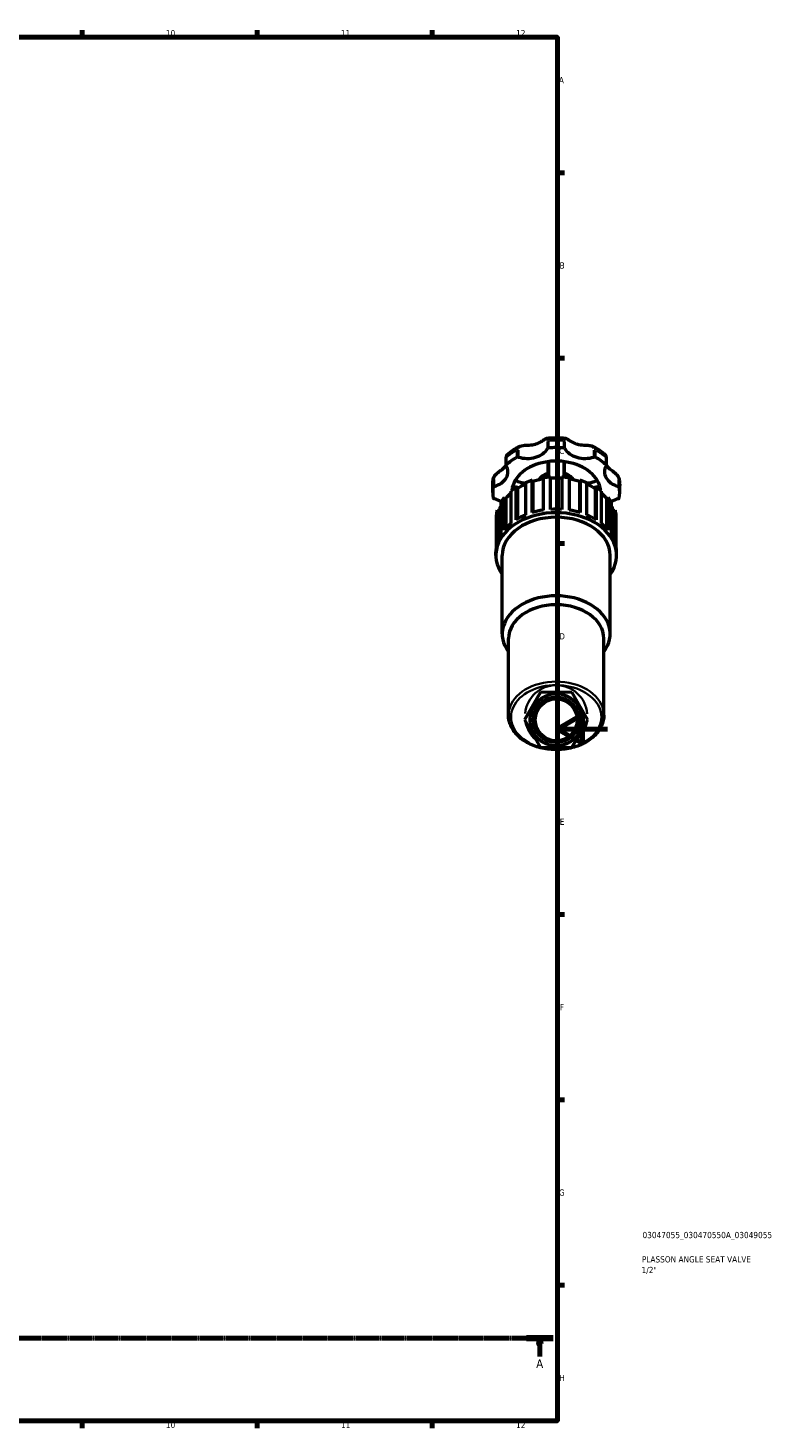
# Model space of a CAD drawing. Header units: millimetres. Extents: x 0 to 967, y 0 to 1098.
# Tile 4 of 6: x 609 to 908, y 17 to 578. Entities that reach past the tile are written whole.
import ezdxf

# ---------------------------------------------------------------- set-up
doc = ezdxf.new("R2010")
doc.units = ezdxf.units.MM
doc.linetypes.add('CHAIN', pattern=[0.7087, 0.4724, -0.0591, 0.1181, -0.0591])
for name, color, linetype, lineweight in [('Border (ISO)', 7, 'Continuous', 70), ('Section Line (ISO)', 7, 'CHAIN', 70), ('Title (ISO)', 7, 'Continuous', 50), ('Visible (ISO)', 7, 'Continuous', 50), ('Visible Narrow (ISO)', 7, 'Continuous', 35)]:
    doc.layers.add(name, color=color, linetype=linetype, lineweight=lineweight)
doc.styles.add('Label Text (ISO)', font='tahoma.ttf')
doc.styles.add('Note Text (ISO)', font='tahoma.ttf')

# ---------------------------------------------------------------- blocks, each defined once
blk = doc.blocks.new('Borders Default Border')
at = {"layer": 'Border (ISO)'}
for p, q in [((630.75, 574), (630.75, 576.9)), ((700.83, 574), (700.83, 576.9)), ((770.92, 574), (770.92, 576.9)), ((821, 519.75), (823.9, 519.75)), ((821, 445.5), (823.9, 445.5)), ((821, 371.25), (823.9, 371.25)), ((821, 222.75), (823.9, 222.75)), ((821, 148.5), (823.9, 148.5)), ((821, 74.25), (823.9, 74.25)), ((630.75, 20), (630.75, 17.1)), ((700.83, 20), (700.83, 17.1)), ((770.92, 20), (770.92, 17.1))]:
    blk.add_line(p, q, dxfattribs=at)
at = {"layer": 'Border (ISO)', "flags": 128}
for points in [[(20, 20), (20, 574), (821, 574), (821, 20), (20, 20)], [(841, 297), (821, 297), (831, 302.77), (831, 291.23), (821, 297)]]:
    blk.add_lwpolyline(points, dxfattribs=at)
at = {"layer": 'Border (ISO)', "color": 232, "true_color": 0xca0064, "char_height": 2.5, "attachment_point": 7, "style": 'Note Text (ISO)'}
for s, insert in [('10', (664.29, 574.35)), ('11', (734.37, 574.4)), ('12', (804.46, 574.4)), ('A', (821.59, 555.62)), ('B', (821.89, 481.38)), ('C', (821.73, 407.08)), ('D', (821.73, 332.88)), ('E', (821.94, 258.63)), ('F', (822, 184.38)), ('G', (821.61, 110.08)), ('H', (821.74, 35.88)), ('10', (664.29, 17.05)), ('11', (734.37, 17.1)), ('12', (804.46, 17.1))]:
    blk.add_mtext(s, dxfattribs=dict(at, insert=insert))
blk = doc.blocks.new('Title Blocks ISO')
at = {"layer": 'Title (ISO)', "color": 232, "true_color": 0xca0064, "style": 'Note Text (ISO)'}
for tag, p in [('PART_NUMBER_001', (34.08, 73.13)), ('DESCRIPTION_001', (33.84, 63.4)), ('DESCRIPTION_002', (33.71, 59.12))]:
    blk.add_attdef(tag, p, '', height=2.5, dxfattribs=at)
blk = doc.blocks.new('2dTransSection0')
at = {"layer": 'Section Line (ISO)', "linetype": 'CHAIN'}
blk.add_line((317.42, 53.13), (819.38, 53.13), dxfattribs=at)
at = {"layer": 'Section Line (ISO)', "linetype": 'Continuous', "lineweight": 140}
for p, q in [((317.42, 53.13), (328.19, 53.13)), ((808.61, 53.13), (819.38, 53.13))]:
    blk.add_line(p, q, dxfattribs=at)
at = {"layer": 'Section Line (ISO)', "linetype": 'Continuous'}
for p, q in [((322.8, 53.13), (322.3, 50.63)), ((322.3, 50.63), (323.3, 50.63)), ((322.8, 50.63), (322.8, 53.13)), ((323.3, 50.63), (322.8, 53.13)), ((322.8, 45.78), (322.8, 50.63)), ((814, 53.13), (813.5, 50.63)), ((813.5, 50.63), (814.5, 50.63)), ((814, 50.63), (814, 53.13)), ((814.5, 50.63), (814, 53.13)), ((814, 45.78), (814, 50.63))]:
    blk.add_line(p, q, dxfattribs=at)
at = {"layer": 'Section Line (ISO)', "linetype": 'Continuous', "flags": 128}
for points in [[(323.3, 50.63), (322.8, 53.13), (322.3, 50.63), (323.3, 50.63)], [(814.5, 50.63), (814, 53.13), (813.5, 50.63), (814.5, 50.63)]]:
    blk.add_lwpolyline(points, dxfattribs=at)
at = {"layer": 'Section Line (ISO)'}
for points in [[(323.3, 50.63), (322.8, 53.13), (322.3, 50.63), (323.3, 50.63)], [(814.5, 50.63), (814, 53.13), (813.5, 50.63), (814.5, 50.63)]]:
    blk.add_solid(points, dxfattribs=at)
at = {"layer": 'Section Line (ISO)', "char_height": 3.5, "attachment_point": 7, "style": 'Label Text (ISO)'}
for insert in [(321.32, 41.13), (812.51, 41.13)]:
    blk.add_mtext('A', dxfattribs=dict(at, insert=insert))

msp = doc.modelspace()

# ---------------------------------------------------------------- linework, layer by layer
at = {"layer": 'Visible (ISO)'}
for p, q in [((800.406, 405.44), (800.406, 402.563)), ((840.648, 402.563), (840.648, 405.44)), ((795.102, 391.71), (795.102, 394.586)), ((804.564, 393.733), (804.992, 393.317)), ((804.564, 380.789), (804.564, 393.733)), ((804.992, 393.317), (804.992, 381.049)), ((808.22, 395.612), (808.22, 382.667)), ((810.946, 396.594), (811.171, 396.104)), ((810.946, 383.65), (810.946, 396.594)), ((811.171, 396.104), (811.171, 383.717)), ((815.245, 397.582), (815.245, 384.637)), ((818.267, 384.976), (818.267, 397.92)), ((822.787, 397.92), (822.787, 384.976)), ((825.809, 384.637), (825.809, 397.582)), ((829.883, 396.104), (830.108, 396.594)), ((829.883, 396.104), (829.883, 383.717)), ((830.108, 396.594), (830.108, 383.65)), ((832.834, 382.667), (832.834, 395.612)), ((836.062, 393.317), (836.49, 393.733)), ((836.062, 393.317), (836.062, 381.049)), ((836.49, 393.733), (836.49, 380.789)), ((845.952, 391.71), (845.952, 394.586)), ((798.355, 387.69), (798.355, 374.746)), ((799.744, 389.618), (800.332, 389.315)), ((799.744, 376.673), (799.744, 389.618)), ((800.332, 389.315), (800.332, 377.341)), ((802.4, 392.203), (802.4, 379.259)), ((838.654, 379.259), (838.654, 392.203)), ((840.722, 389.315), (841.31, 389.618)), ((840.722, 389.315), (840.722, 377.341)), ((841.31, 389.618), (841.31, 376.673)), ((842.699, 374.746), (842.699, 387.69)), ((796.479, 382.514), (796.479, 369.569)), ((796.958, 384.65), (797.65, 384.491)), ((796.958, 371.706), (796.958, 384.65)), ((797.65, 384.491), (797.65, 373.451)), ((843.404, 384.491), (844.096, 384.65)), ((843.404, 384.491), (843.404, 373.451)), ((844.096, 384.65), (844.096, 371.706)), ((844.575, 369.569), (844.575, 382.514)), ((796.373, 366.533), (796.373, 367.971)), ((798.916, 335.071), (798.916, 366.533)), ((842.138, 335.071), (842.138, 366.533)), ((844.681, 366.533), (844.681, 367.971)), ((801.458, 302.519), (801.458, 333.273)), ((839.596, 302.519), (839.596, 333.273)), ((814.217, 311.705), (807.825, 300.728)), ((826.918, 311.658), (814.217, 311.705)), ((833.229, 300.635), (826.918, 311.658)), ((807.825, 300.728), (814.136, 289.705)), ((826.837, 289.658), (833.229, 300.635)), ((814.136, 289.705), (826.837, 289.658))]:
    msp.add_line(p, q, dxfattribs=at)
for radius in [10.477, 9.127, 8.382]:
    msp.add_circle((820.527, 300.682), radius, dxfattribs=at)
for centre, major_axis, start_param, end_param in [((808.954, 411.465), (8.629, 0), 4.2891247, 5.9210514), ((817.552, 409.162), (-0.565, 0), 4.8323273, 5.9210514), ((820.527, 391.71), (25.425, 0), 1.450858, 1.6907347), ((823.502, 409.162), (0.565, 0), 0.3621339, 1.450858), ((832.1, 411.465), (-8.629, 0), 0.3621339, 1.9940606), ((820.527, 391.71), (25.425, 0), 2.2362562, 2.4761328), ((820.527, 391.71), (-17.797, 0), 4.8735584, 6.1220159), ((805.178, 405.538), (0.565, 0), 1.1475321, 2.2362562), ((820.527, 391.71), (17.798, 0), 1.409627, 1.7319657), ((820.527, 391.71), (17.797, 0), 0.1611694, 1.409627), ((835.876, 405.538), (0.565, 0), 0.9053365, 1.9940606), ((820.527, 391.71), (25.425, 0), 0.6654598, 0.9053365), ((792.588, 399.893), (8.629, 0), 5.0745229, 6.7064496), ((800.971, 402.563), (-0.565, 0), 5.6177255, 6.7064496), ((848.466, 399.893), (-8.629, 0), 5.8599211, 7.4918477), ((840.083, 402.563), (0.565, 0), 5.8599211, 6.9486451), ((820.527, 391.71), (-25.425, 0), 6.163247, 6.4031236), ((795.846, 393.813), (-0.565, 0), 5.0745229, 6.163247), ((820.527, 380.916), (24.154, 0), 2.2928192, 2.4195698), ((820.527, 391.71), (-17.797, 0), 6.1220159, 6.2212703), ((820.527, 380.916), (23.429, 0), 2.1238253, 2.2957262), ((820.527, 380.916), (24.154, 0), 1.9786599, 2.1054105), ((820.527, 380.916), (23.429, 0), 1.7981876, 1.9815669), ((820.527, 380.916), (24.154, 0), 1.6645006, 1.7912513), ((820.527, 380.916), (23.429, 0), 1.474185, 1.6674076), ((820.527, 380.916), (24.154, 0), 1.3503414, 1.477092), ((820.527, 380.916), (23.429, 0), 1.1600258, 1.3434051), ((820.527, 380.916), (24.154, 0), 1.0361821, 1.1629327), ((820.527, 380.916), (23.429, 0), 0.8458665, 1.0177673), ((820.527, 380.916), (24.154, 0), 0.7220229, 0.8487735), ((820.527, 391.71), (17.797, 0), 0.061915, 0.1611694), ((845.208, 393.813), (0.565, 0), 0.1199383, 1.2086624), ((820.527, 391.71), (25.425, 0), 6.163247, 6.4031236), ((795.846, 389.607), (-0.565, 0), 0.1199383, 1.2086624), ((792.588, 383.527), (8.629, 0), 0.8126333, 1.2086624), ((820.527, 380.916), (24.154, 0), 2.6069784, 2.7337291), ((820.527, 380.916), (23.429, 0), 2.4554266, 2.6098854), ((820.527, 380.916), (23.429, 0), 0.5317072, 0.6861661), ((820.527, 380.916), (24.154, 0), 0.4078636, 0.5346142), ((848.466, 383.527), (8.629, 0), 1.9329302, 2.3289594), ((845.208, 389.607), (0.565, 0), 5.0745229, 6.163247), ((820.527, 366.533), (-24.154, 0), 2.6786379, 6.74614), ((820.527, 380.916), (-24.154, 0), 6.0627304, 6.189481), ((820.527, 380.916), (-23.429, 0), 5.9541706, 6.0656373), ((820.527, 366.533), (-21.611, 0), 3.1415927, 6.2831853), ((820.527, 367.971), (-24.154, 0), 5.2470032, 5.4344118), ((820.527, 367.971), (-24.154, 0), 4.9328439, 5.1202526), ((820.527, 367.971), (-24.154, 0), 4.6186847, 4.8060933), ((820.527, 367.971), (-24.154, 0), 4.3045254, 4.491934), ((820.527, 367.971), (-24.154, 0), 3.9903661, 4.1777748), ((820.527, 380.916), (23.429, 0), 0.217548, 0.3290147), ((820.527, 380.916), (24.154, 0), 0.0937043, 0.2204549), ((820.527, 367.971), (-24.154, 0), 5.5611625, 5.7485711), ((820.527, 367.971), (-24.154, 0), 3.6762069, 3.8636155), ((820.527, 367.971), (-24.154, 0), 5.8753217, 6.0627304), ((820.527, 367.971), (24.154, 0), 0.2204549, 0.4078636), ((820.527, 367.971), (-24.154, 0), 6.189481, 6.2831853), ((820.527, 367.971), (24.154, 0), 0, 0.0937043), ((820.527, 335.071), (-21.611, 0), 2.6516353, 6.7731426), ((820.527, 333.273), (-19.069, 0), 3.1415927, 6.2831853)]:
    msp.add_ellipse(centre, major_axis=major_axis, ratio=0.7071068, start_param=start_param, end_param=end_param, dxfattribs=at)
for points, knots in [([(800.797, 406.694), (801.084, 406.958), (801.38, 407.216), (801.986, 407.717), (802.297, 407.96), (802.935, 408.433), (803.262, 408.662), (803.929, 409.106), (804.269, 409.321), (804.963, 409.736), (805.317, 409.936), (805.676, 410.129)], [3.79610772, 3.79610772, 3.79610772, 3.79610772, 3.84970142, 3.84970142, 3.90329512, 3.90329512, 3.95688882, 3.95688882, 4.01048253, 4.01048253, 4.06407623, 4.06407623, 4.06407623, 4.06407623]), ([(805.676, 410.129), (805.963, 410.282), (806.278, 410.384), (807.022, 410.549), (807.46, 410.595), (808.183, 410.647), (808.467, 410.661), (809.094, 410.691), (809.436, 410.707), (810.187, 410.758), (810.594, 410.796), (811.411, 410.916), (811.819, 411), (812.609, 411.222), (812.992, 411.359), (813.73, 411.68), (814.085, 411.862), (814.763, 412.25), (815.085, 412.455), (815.628, 412.808), (815.855, 412.959), (816.229, 413.189), (816.38, 413.276), (816.689, 413.422), (816.847, 413.484), (817.042, 413.504)], [0.2240568, 0.2240568, 0.2240568, 0.2240568, 0.3271015, 0.3271015, 0.458597, 0.458597, 0.5433608, 0.5433608, 0.6468989, 0.6468989, 0.7750759, 0.7750759, 0.9109053, 0.9109053, 1.0467348, 1.0467348, 1.1825642, 1.1825642, 1.3183936, 1.3183936, 1.4259186, 1.4259186, 1.5041349, 1.5041349, 1.5823512, 1.5823512, 1.5823512, 1.5823512]), ([(817.042, 413.504), (817.504, 413.551), (817.968, 413.589), (818.897, 413.646), (819.362, 413.665), (820.294, 413.684), (820.76, 413.684), (821.692, 413.665), (822.157, 413.646), (823.086, 413.589), (823.55, 413.551), (824.012, 413.504)], [4.56861268, 4.56861268, 4.56861268, 4.56861268, 4.6261232, 4.6261232, 4.68363372, 4.68363372, 4.74114424, 4.74114424, 4.79865476, 4.79865476, 4.85616528, 4.85616528, 4.85616528, 4.85616528]), ([(824.012, 413.504), (824.182, 413.487), (824.324, 413.436), (824.64, 413.297), (824.812, 413.197), (825.183, 412.968), (825.38, 412.838), (825.818, 412.552), (826.062, 412.395), (826.631, 412.05), (826.963, 411.864), (827.668, 411.522), (828.041, 411.367), (828.814, 411.109), (829.213, 411.006), (830.036, 410.85), (830.46, 410.797), (831.327, 410.722), (831.77, 410.7), (832.571, 410.662), (832.925, 410.645), (833.553, 410.595), (833.827, 410.566), (834.323, 410.487), (834.546, 410.44), (834.976, 410.313), (835.184, 410.233), (835.378, 410.129)], [0.2624375, 0.2624375, 0.2624375, 0.2624375, 0.3306271, 0.3306271, 0.4207141, 0.4207141, 0.514516, 0.514516, 0.6194836, 0.6194836, 0.7502547, 0.7502547, 0.8860841, 0.8860841, 1.0219134, 1.0219134, 1.1577427, 1.1577427, 1.2928909, 1.2928909, 1.3985267, 1.3985267, 1.4810116, 1.4810116, 1.5508712, 1.5508712, 1.6207308, 1.6207308, 1.6207308, 1.6207308]), ([(835.378, 410.129), (835.737, 409.936), (836.091, 409.736), (836.785, 409.321), (837.125, 409.106), (837.792, 408.662), (838.119, 408.433), (838.757, 407.96), (839.068, 407.717), (839.675, 407.216), (839.97, 406.958), (840.257, 406.694)], [5.36070173, 5.36070173, 5.36070173, 5.36070173, 5.41429543, 5.41429543, 5.46788914, 5.46788914, 5.52148284, 5.52148284, 5.57507654, 5.57507654, 5.62867024, 5.62867024, 5.62867024, 5.62867024]), ([(800.797, 406.694), (800.722, 406.625), (800.667, 406.55), (800.578, 406.397), (800.544, 406.32), (800.49, 406.16), (800.469, 406.077), (800.437, 405.907), (800.425, 405.818), (800.41, 405.634), (800.406, 405.539), (800.406, 405.44)], [1.66437758, 1.66437758, 1.66437758, 1.66437758, 1.70045755, 1.70045755, 1.73653751, 1.73653751, 1.77261748, 1.77261748, 1.80869744, 1.80869744, 1.84477741, 1.84477741, 1.84477741, 1.84477741]), ([(817.137, 404.064), (817.137, 403.701), (817.137, 403.339), (817.137, 401.257), (817.137, 399.539), (817.137, 397.826)], [0.32852843, 0.32852843, 0.32852843, 0.32852843, 0.44886965, 0.44886965, 1.0190931, 1.0190931, 1.0190931, 1.0190931]), ([(823.917, 397.826), (823.917, 398.623), (823.917, 399.422), (823.917, 401.501), (823.917, 402.782), (823.917, 404.064)], [0.65538868, 0.65538868, 0.65538868, 0.65538868, 0.92076874, 0.92076874, 1.34595336, 1.34595336, 1.34595336, 1.34595336]), ([(840.648, 405.44), (840.648, 405.539), (840.644, 405.634), (840.629, 405.818), (840.617, 405.907), (840.585, 406.077), (840.564, 406.16), (840.51, 406.32), (840.476, 406.397), (840.387, 406.55), (840.332, 406.625), (840.257, 406.694)], [0, 0, 0, 0, 0.03607879, 0.03607879, 0.07215758, 0.07215758, 0.10823637, 0.10823637, 0.14431516, 0.14431516, 0.18039395, 0.18039395, 0.18039395, 0.18039395]), ([(795.313, 397.066), (795.363, 397.356), (795.468, 397.641), (795.773, 398.217), (795.984, 398.506), (796.477, 399.065), (796.762, 399.332), (797.376, 399.856), (797.704, 400.109), (798.412, 400.644), (798.78, 400.918), (799.342, 401.378), (799.555, 401.567), (799.967, 401.974), (800.16, 402.194), (800.355, 402.46), (800.382, 402.498), (800.408, 402.535)], [0.03886665, 0.03886665, 0.03886665, 0.03886665, 0.12925767, 0.12925767, 0.23101366, 0.23101366, 0.3400278, 0.3400278, 0.46178272, 0.46178272, 0.61613052, 0.61613052, 0.72635967, 0.72635967, 0.85083069, 0.85083069, 0.87087021, 0.87087021, 0.87087021, 0.87087021]), ([(813.57, 396.735), (813.778, 397.072), (814.03, 397.392), (814.797, 398.174), (815.377, 398.597), (816.379, 399.128), (816.75, 399.291), (817.137, 399.43)], [3.55215622, 3.55215622, 3.55215622, 3.55215622, 3.74793634, 3.74793634, 4.06954472, 4.06954472, 4.24231493, 4.24231493, 4.24231493, 4.24231493]), ([(823.917, 399.43), (824.367, 399.268), (824.796, 399.074), (825.847, 398.484), (826.42, 398.038), (827.111, 397.279), (827.313, 397.013), (827.484, 396.735)], [5.18246303, 5.18246303, 5.18246303, 5.18246303, 5.38359373, 5.38359373, 5.71119881, 5.71119881, 5.87262174, 5.87262174, 5.87262174, 5.87262174]), ([(840.646, 402.535), (840.725, 402.422), (840.808, 402.311), (841.082, 401.978), (841.291, 401.763), (841.762, 401.333), (842.023, 401.12), (842.533, 400.724), (842.772, 400.545), (843.22, 400.207), (843.425, 400.05), (843.807, 399.745), (843.984, 399.599), (844.47, 399.168), (844.772, 398.867), (845.261, 398.246), (845.457, 397.929), (845.658, 397.424), (845.71, 397.246), (845.741, 397.066)], [0.97390939, 0.97390939, 0.97390939, 0.97390939, 1.03442227, 1.03442227, 1.15889377, 1.15889377, 1.28336528, 1.28336528, 1.38094163, 1.38094163, 1.45848152, 1.45848152, 1.52429053, 1.52429053, 1.64278193, 1.64278193, 1.74990344, 1.74990344, 1.8059101, 1.8059101, 1.8059101, 1.8059101]), ([(795.102, 394.586), (795.102, 394.752), (795.105, 394.918), (795.116, 395.25), (795.125, 395.416), (795.147, 395.747), (795.161, 395.913), (795.195, 396.243), (795.215, 396.408), (795.26, 396.737), (795.285, 396.902), (795.313, 397.066)], [3.14159265, 3.14159265, 3.14159265, 3.14159265, 3.1656784, 3.1656784, 3.18976414, 3.18976414, 3.21384989, 3.21384989, 3.23793563, 3.23793563, 3.26202137, 3.26202137, 3.26202137, 3.26202137]), ([(804.048, 396.464), (804.411, 396.372), (804.774, 396.28), (805.842, 396.01), (806.547, 395.832), (807.575, 395.573), (807.898, 395.491), (808.22, 395.41)], [0.18541421, 0.18541421, 0.18541421, 0.18541421, 0.30104179, 0.30104179, 0.52577037, 0.52577037, 0.62858195, 0.62858195, 0.62858195, 0.62858195]), ([(832.834, 395.41), (833.156, 395.491), (833.479, 395.573), (834.507, 395.832), (835.212, 396.01), (836.28, 396.28), (836.643, 396.372), (837.006, 396.464)], [0.65374033, 0.65374033, 0.65374033, 0.65374033, 0.75655187, 0.75655187, 0.98128044, 0.98128044, 1.09690801, 1.09690801, 1.09690801, 1.09690801]), ([(845.741, 397.066), (845.769, 396.902), (845.794, 396.737), (845.839, 396.408), (845.859, 396.243), (845.893, 395.913), (845.907, 395.747), (845.929, 395.416), (845.938, 395.25), (845.949, 394.918), (845.952, 394.752), (845.952, 394.586)], [6.16275659, 6.16275659, 6.16275659, 6.16275659, 6.18684233, 6.18684233, 6.21092807, 6.21092807, 6.23501382, 6.23501382, 6.25909956, 6.25909956, 6.28318531, 6.28318531, 6.28318531, 6.28318531]), ([(839.596, 302.519), (839.596, 301.078), (839.282, 299.64), (838.062, 296.894), (837.144, 295.591), (834.784, 293.233), (833.326, 292.186), (830.02, 290.47), (828.169, 289.805), (824.271, 288.929), (822.224, 288.718), (818.143, 288.771), (816.108, 289.034), (812.253, 290.012), (810.432, 290.726), (807.191, 292.544), (805.771, 293.646), (803.497, 296.128), (802.636, 297.504), (801.677, 300.113), (801.458, 301.316), (801.458, 302.519)], [0, 0, 0, 0, 0.3044726, 0.3044726, 0.6158238, 0.6158238, 0.9373224, 0.9373224, 1.2629467, 1.2629467, 1.5890994, 1.5890994, 1.9151811, 1.9151811, 2.2413364, 2.2413364, 2.566753, 2.566753, 2.8872409, 2.8872409, 3.1415927, 3.1415927, 3.1415927, 3.1415927])]:
    msp.add_open_spline(points, degree=3, knots=knots, dxfattribs=at)
at = {"layer": 'Visible Narrow (ISO)'}
for p, q in [((817.024, 412.036), (817.024, 409.448)), ((817.485, 409.703), (817.485, 412.292)), ((823.569, 412.292), (823.569, 409.703)), ((824.03, 409.448), (824.03, 412.036)), ((800.527, 402.954), (800.527, 405.543)), ((804.829, 408.585), (804.829, 405.996)), ((805.41, 406.046), (805.41, 408.635)), ((835.644, 408.635), (835.644, 406.046)), ((836.225, 405.996), (836.225, 408.585)), ((840.527, 405.543), (840.527, 402.954)), ((795.285, 396.594), (795.285, 394.005)), ((795.645, 394.331), (795.645, 396.919)), ((845.409, 396.919), (845.409, 394.331)), ((845.769, 394.005), (845.769, 396.594)), ((820.527, 289.678), (820.527, 289.622))]:
    msp.add_line(p, q, dxfattribs=at)
for start, end in [(4.84752, 174.80341), (191.51972, 228.05786), (311.62759, 347.94999), (264.59256, 274.98502)]:
    msp.add_arc((820.527, 302.096), 12.477, start, end, dxfattribs=at)
for centre, major_axis, start_param, end_param in [((817.552, 412.039), (-0.565, 0), 4.8867635, 5.8666152), ((820.527, 394.586), (25.425, 0), 1.4628518, 1.6787408), ((823.502, 412.039), (0.565, 0), 0.4165701, 1.3964218), ((800.971, 405.44), (-0.565, 0), 5.6509985, 6.2499123), ((820.527, 394.586), (25.425, 0), 2.24825, 2.464139), ((805.178, 408.414), (-0.565, 0), 4.3435609, 5.3234126), ((835.876, 408.414), (0.565, 0), 0.9597727, 1.9396244), ((820.527, 394.586), (25.425, 0), 0.6774537, 0.8933427), ((840.083, 405.44), (0.565, 0), 0.033273, 0.6321868), ((820.527, 394.446), (7.628, 0), 2.0648107, 2.6670967), ((820.527, 394.446), (7.628, 0), 0.4744959, 1.076782), ((820.527, 394.586), (-25.425, 0), 6.1692439, 6.2771884), ((795.846, 396.69), (-0.565, 0), 5.1289591, 6.1088108), ((845.208, 396.69), (0.565, 0), 0.1743745, 1.1542262), ((820.527, 394.586), (25.425, 0), 0.0059969, 0.1139414), ((820.527, 301.812), (-18.069, 0), 2.2125036, 7.2086134), ((820.527, 302.519), (19.069, 0), 0.1570796, 2.984513), ((820.527, 301.812), (-18.069, 0), 1.2780245, 1.8531417)]:
    msp.add_ellipse(centre, major_axis=major_axis, ratio=0.7071068, start_param=start_param, end_param=end_param, dxfattribs=at)
for points, knots in [([(805.598, 410.084), (805.444, 409.993), (805.31, 409.885), (805.05, 409.593), (804.944, 409.395), (804.855, 409.06), (804.837, 408.943), (804.831, 408.821)], [-0.21285399, -0.21285399, -0.21285399, -0.21285399, -0.14610302, -0.14610302, -0.05619347, -0.05619347, -0.01120284, -0.01120284, -0.01120284, -0.01120284]), ([(805.536, 409.38), (805.584, 409.486), (805.647, 409.584), (805.887, 409.868), (806.113, 410.021), (806.727, 410.281), (807.14, 410.365), (808.027, 410.472), (808.503, 410.495), (809.5, 410.546), (810.024, 410.574), (811.298, 410.718), (812.038, 410.874), (813.429, 411.369), (814.078, 411.708), (815.177, 412.372), (815.642, 412.696), (816.257, 413.043), (816.459, 413.129), (816.742, 413.126), (816.839, 413.063), (816.934, 412.877), (816.957, 412.809), (816.975, 412.73)], [0.0922396, 0.0922396, 0.0922396, 0.0922396, 0.146103, 0.146103, 0.2629854, 0.2629854, 0.4113681, 0.4113681, 0.5637637, 0.5637637, 0.7309724, 0.7309724, 0.978094, 0.978094, 1.2253025, 1.2253025, 1.4462914, 1.4462914, 1.5866766, 1.5866766, 1.7032197, 1.7032197, 1.7525525, 1.7525525, 1.7525525, 1.7525525]), ([(817.484, 412.542), (817.477, 412.882), (817.438, 413.143), (817.297, 413.439), (817.206, 413.504), (817.087, 413.506)], [-1.83167004, -1.83167004, -1.83167004, -1.83167004, -1.7032197, -1.7032197, -1.59547323, -1.59547323, -1.59547323, -1.59547323]), ([(823.967, 413.506), (823.853, 413.504), (823.765, 413.444), (823.646, 413.212), (823.609, 413.056), (823.578, 412.761), (823.572, 412.656), (823.57, 412.542)], [-0.2493156, -0.2493156, -0.2493156, -0.2493156, -0.14610294, -0.14610294, -0.05619344, -0.05619344, -0.01312187, -0.01312187, -0.01312187, -0.01312187]), ([(824.08, 412.731), (824.099, 412.816), (824.125, 412.889), (824.226, 413.073), (824.325, 413.131), (824.624, 413.123), (824.843, 413.022), (825.369, 412.715), (825.677, 412.508), (826.385, 412.06), (826.79, 411.816), (827.859, 411.273), (828.555, 411.008), (830.017, 410.669), (830.782, 410.593), (832.244, 410.507), (832.945, 410.49), (834, 410.348), (834.384, 410.262), (834.971, 410.004), (835.192, 409.848), (835.418, 409.568), (835.474, 409.477), (835.518, 409.38)], [0.0922396, 0.0922396, 0.0922396, 0.0922396, 0.1461029, 0.1461029, 0.2629853, 0.2629853, 0.411368, 0.411368, 0.5637635, 0.5637635, 0.7309802, 0.7309802, 0.9781238, 0.9781238, 1.2253503, 1.2253503, 1.4463351, 1.4463351, 1.5867106, 1.5867106, 1.7032599, 1.7032599, 1.7525525, 1.7525525, 1.7525525, 1.7525525]), ([(836.223, 408.821), (836.205, 409.174), (836.087, 409.487), (835.763, 409.87), (835.621, 409.987), (835.456, 410.084)], [-1.83358903, -1.83358903, -1.83358903, -1.83358903, -1.70325988, -1.70325988, -1.63193389, -1.63193389, -1.63193389, -1.63193389]), ([(817.655, 398.186), (817.661, 399.701), (817.665, 401.217), (817.669, 403.096), (817.67, 403.457), (817.67, 403.818)], [-0.9522131, -0.9522131, -0.9522131, -0.9522131, -0.44886965, -0.44886965, -0.32910903, -0.32910903, -0.32910903, -0.32910903]), ([(823.384, 403.818), (823.386, 402.538), (823.389, 401.258), (823.395, 399.381), (823.397, 398.783), (823.399, 398.186)], [-1.34537277, -1.34537277, -1.34537277, -1.34537277, -0.92076874, -0.92076874, -0.72226868, -0.72226868, -0.72226868, -0.72226868]), ([(840.281, 406.67), (840.303, 406.646), (840.324, 406.618), (840.414, 406.475), (840.468, 406.313), (840.514, 406.005), (840.524, 405.887), (840.526, 405.76)], [-0.17137426, -0.17137426, -0.17137426, -0.17137426, -0.14622084, -0.14622084, -0.05623878, -0.05623878, -0.0090197, -0.0090197, -0.0090197, -0.0090197]), ([(795.675, 397.383), (795.681, 397.412), (795.687, 397.442), (795.744, 397.693), (795.836, 397.92), (796.124, 398.434), (796.345, 398.718), (796.915, 399.324), (797.28, 399.635), (798.009, 400.216), (798.373, 400.485), (799.054, 401.017), (799.37, 401.28), (799.868, 401.766), (800.064, 401.985), (800.238, 402.215)], [0.04426457, 0.04426457, 0.04426457, 0.04426457, 0.05623888, 0.05623888, 0.14622109, 0.14622109, 0.26319796, 0.26319796, 0.41155565, 0.41155565, 0.56404216, 0.56404216, 0.7208156, 0.7208156, 0.84102684, 0.84102684, 0.84102684, 0.84102684]), ([(840.816, 402.214), (841.03, 401.932), (841.277, 401.666), (841.967, 401.028), (842.451, 400.665), (843.354, 399.974), (843.754, 399.662), (844.373, 399.084), (844.606, 398.838), (845.099, 398.193), (845.303, 397.778), (845.378, 397.383)], [1.00374649, 1.00374649, 1.00374649, 1.00374649, 1.1516024, 1.1516024, 1.37227321, 1.37227321, 1.53203079, 1.53203079, 1.63890598, 1.63890598, 1.80051266, 1.80051266, 1.80051266, 1.80051266]), ([(804.171, 396.25), (804.832, 396.082), (805.494, 395.914), (806.773, 395.591), (807.39, 395.436), (808.007, 395.281)], [0.21316983, 0.21316983, 0.21316983, 0.21316983, 0.42406686, 0.42406686, 0.62054398, 0.62054398, 0.62054398, 0.62054398]), ([(833.047, 395.281), (833.662, 395.435), (834.276, 395.59), (835.555, 395.913), (836.219, 396.081), (836.883, 396.25)], [0.66177829, 0.66177829, 0.66177829, 0.66177829, 0.85749588, 0.85749588, 1.06915239, 1.06915239, 1.06915239, 1.06915239])]:
    msp.add_open_spline(points, degree=3, knots=knots, dxfattribs=at)
for points in [[(800.528, 405.76), (800.537, 406.196), (800.633, 406.513), (800.774, 406.669)], [(795.31, 397.049), (795.294, 396.949), (795.286, 396.851), (795.285, 396.754)], [(803.017, 393.715), (803.361, 393.628), (803.705, 393.541), (804.048, 393.455)], [(805.68, 393.841), (804.886, 394.042), (804.092, 394.243), (803.298, 394.445)], [(837.756, 394.445), (836.962, 394.243), (836.168, 394.042), (835.374, 393.841)], [(837.006, 393.455), (837.35, 393.541), (837.693, 393.628), (838.037, 393.715)], [(845.769, 396.754), (845.768, 396.851), (845.759, 396.949), (845.743, 397.049)]]:
    msp.add_open_spline(points, degree=3, dxfattribs=at)

# ---------------------------------------------------------------- block references
msp.add_blockref('Borders Default Border', (0, 0))
msp.add_blockref('Title Blocks ISO', (821, 20)).add_auto_attribs({'PART_NUMBER_001': '03047055_030470550A_03049055', 'DESCRIPTION_001': 'PLASSON ANGLE SEAT VALVE', 'DESCRIPTION_002': '1/2"'})
at = {"layer": 'Section Line (ISO)'}
msp.add_blockref('2dTransSection0', (0, 0), dxfattribs=at)

doc.saveas('drawing.dxf')
